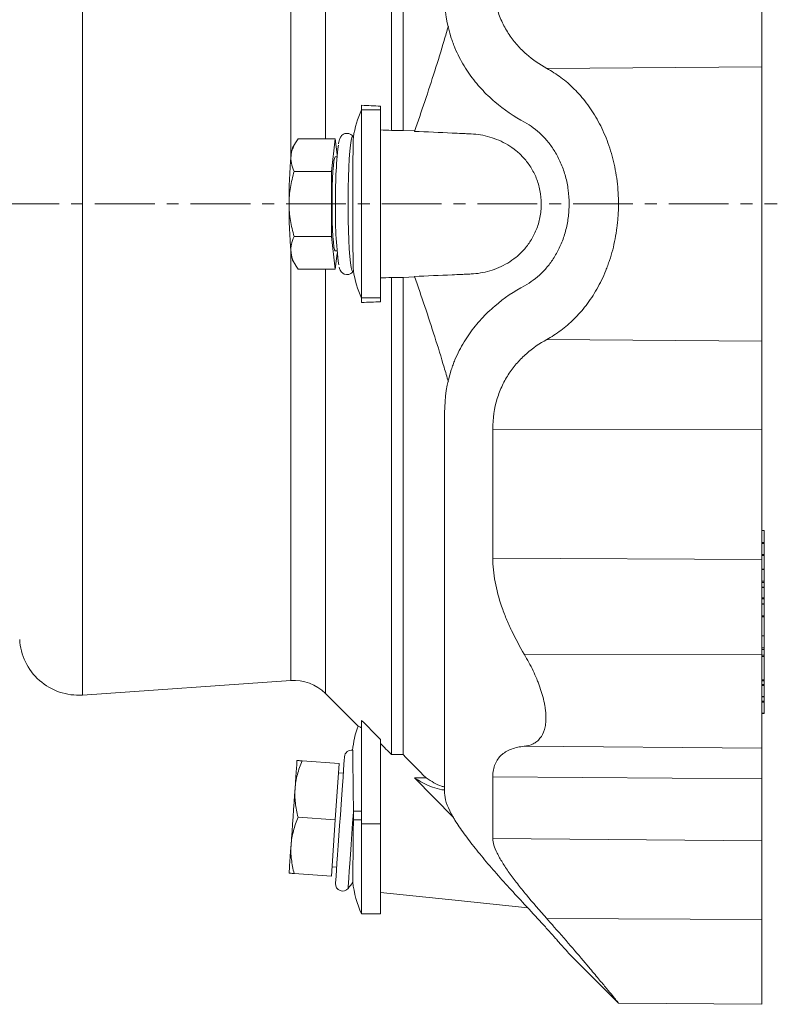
# Model space of a CAD drawing. Header units: millimetres. Extents: x 25 to 818, y -75 to 685.
# Tile 2 of 10: x 193 to 354, y -75 to 134. Entities that reach past the tile are written whole.
import ezdxf

# ---------------------------------------------------------------- set-up
doc = ezdxf.new("R2010")
doc.units = ezdxf.units.MM
doc.linetypes.add('CENTERX2', pattern=[20.32, 12.7, -2.54, 2.54, -2.54])
doc.layers.add('FORMAT', color=7, linetype='Continuous')

msp = doc.modelspace()

# ---------------------------------------------------------------- linework, layer by layer
at = {"color": 7, "linetype": 'Continuous', "lineweight": 15}
for p, q in [((271.9, 110.34), (271.9, 211.68)), ((274.37, 110.34), (274.37, 211.68)), ((265.56, 114.7), (265.56, 115.66)), ((269.56, 114.7), (269.56, 115.48)), ((265.56, 74.74), (265.56, 114.7)), ((269.56, 74.74), (269.56, 114.7)), ((263.81, 108.95), (263.78, 109.01)), ((271.9, 110.34), (274.37, 110.34)), ((274.37, 110.34), (276.82, 110.23)), ((251.48, 107.68), (250.88, 106.63)), ((259.96, 108.57), (252.05, 108.57)), ((259.96, 108.57), (259.12, 101.64)), ((260.37, 105.22), (259.96, 108.57)), ((260.33, 104.72), (259.96, 104.72)), ((259.12, 101.64), (251.21, 101.64)), ((259.12, 101.64), (259.12, 87.79)), ((259.12, 87.79), (251.21, 87.79)), ((259.12, 87.79), (259.96, 80.86)), ((259.96, 84.72), (260.33, 84.72)), ((259.96, 80.86), (260.37, 84.22)), ((250.88, 82.8), (251.48, 81.75)), ((259.96, 80.86), (252.05, 80.86)), ((263.78, 80.43), (263.81, 80.48)), ((274.37, 79.09), (271.9, 79.09)), ((271.9, -22.24), (271.9, 79.09)), ((276.82, 79.2), (274.37, 79.09)), ((274.37, -22.24), (274.37, 79.09)), ((265.56, 73.78), (265.56, 74.74)), ((269.56, 73.95), (269.56, 74.74)), ((351.07, 25.39), (350.56, 25.39)), ((351.07, 22.81), (351.07, 25.34)), ((351.07, 20.27), (351.07, 22.61)), ((351.07, 17.17), (351.07, 20.07)), ((351.07, 17.16), (350.56, 17.16)), ((351.07, 14.58), (351.07, 17.1)), ((351.07, 13.32), (350.56, 13.32)), ((351.07, 13.33), (351.07, 14.28)), ((351.07, 11.06), (351.07, 13.26)), ((351.07, 9.81), (351.07, 10.86)), ((351.07, 9.79), (350.56, 9.79)), ((351.07, 7.22), (351.07, 9.74)), ((351.07, 3.01), (351.07, 7.02)), ((351.07, 3), (350.56, 3)), ((351.07, 0.42), (351.07, 2.95)), ((351.07, -1.14), (351.07, 0.11)), ((206.25, -9.59), (250.49, -6.5)), ((351.07, -7.32), (351.07, -6.57)), ((351.07, -9.91), (351.07, -7.58)), ((257.87, -9.26), (264.81, -16.2)), ((350.56, -9.96), (351.07, -9.96)), ((351.07, -10.87), (351.07, -9.98)), ((351.07, -13.46), (351.07, -11.12)), ((350.56, -13.51), (351.07, -13.51)), ((265.56, -36.96), (265.56, -14.97)), ((269.56, -36.96), (269.56, -19.07)), ((271.9, -22.24), (274.37, -22.24)), ((260.8, -24.12), (252.89, -23.56)), ((260.8, -24.12), (259.96, -36.09)), ((261.66, -26.18), (260.66, -26.11)), ((276.78, -27.2), (285.08, -35.6)), ((276.78, -27.2), (279.26, -27.2)), ((259.96, -36.09), (252.05, -35.54)), ((259.96, -36.09), (259.12, -48.06)), ((265.56, -56.08), (265.56, -36.96)), ((269.56, -56.08), (269.56, -36.96)), ((259.12, -48.06), (251.21, -47.51)), ((259.26, -46.06), (260.26, -46.13)), ((265.56, -56.08), (269.56, -56.08)), ((309.64, -64.53), (320.06, -74.95)), ((320.07, -75.01), (350.56, -75.28))]:
    msp.add_line(p, q, dxfattribs=at)
at = {"color": 8, "linetype": 'Continuous', "lineweight": 0}
for p, q in [((206.25, 199.02), (206.25, -9.59)), ((257.87, 108.57), (257.87, 198.69)), ((250.49, 104.4), (250.49, 195.93)), ((350.56, 123.86), (304.88, 123.51)), ((269.56, 114.7), (265.56, 114.7)), ((250.49, -6.5), (250.49, 85.03)), ((257.87, -9.26), (257.87, 80.86)), ((269.56, 74.74), (265.56, 74.74)), ((350.56, 65.57), (304.88, 65.92)), ((350.56, 46.73), (293.42, 46.89)), ((351.07, 25.34), (350.56, 25.34)), ((351.07, 22.81), (350.56, 22.81)), ((351.07, 22.61), (350.56, 22.61)), ((350.56, 19.23), (293.42, 19.49)), ((351.07, 20.27), (350.56, 20.27)), ((351.07, 20.07), (350.56, 20.07)), ((351.07, 17.1), (350.56, 17.1)), ((351.07, 14.58), (350.56, 14.58)), ((351.07, 14.28), (350.56, 14.28)), ((351.07, 13.26), (350.56, 13.26)), ((351.07, 11.06), (350.56, 11.06)), ((351.07, 10.86), (350.56, 10.86)), ((351.07, 9.74), (350.56, 9.74)), ((351.07, 7.22), (350.56, 7.22)), ((351.07, 7.02), (350.56, 7.02)), ((351.07, 2.95), (350.56, 2.95)), ((351.07, 0.42), (350.56, 0.42)), ((351.07, 0.11), (350.56, 0.11)), ((350.56, -0.96), (300.12, -0.94)), ((351.07, -1.14), (350.56, -1.14)), ((351.07, -1.39), (350.56, -1.39)), ((351.07, -6.39), (350.56, -6.39)), ((351.07, -6.57), (350.56, -6.57)), ((351.07, -7.32), (350.56, -7.32)), ((351.07, -7.58), (350.56, -7.58)), ((351.07, -9.91), (350.56, -9.91)), ((351.07, -10.87), (350.56, -10.87)), ((351.07, -11.12), (350.56, -11.12)), ((351.07, -13.46), (350.56, -13.46)), ((350.56, -20.9), (300.12, -20.47)), ((350.56, -27.36), (293.42, -26.93)), ((265.56, -34.28), (263.81, -34.28)), ((265.56, -36.08), (263.81, -36.08)), ((269.56, -36.96), (265.56, -36.96)), ((350.56, -40.55), (293.42, -40.08)), ((350.56, -57.24), (304.88, -57.06))]:
    msp.add_line(p, q, dxfattribs=at)
at = {"color": 8, "linetype": 'Continuous', "lineweight": 0, "flags": 128}
for points in [[(263.78, 109.01), (263.65, 109.07), (263.49, 108.81), (263.33, 108.18), (263.18, 107.2), (263.05, 105.89), (262.93, 104.29), (262.84, 102.43), (262.76, 100.38), (262.71, 98.17), (262.68, 95.88), (262.68, 93.55), (262.71, 91.26), (262.76, 89.06), (262.84, 87), (262.93, 85.15), (263.05, 83.54), (263.18, 82.23), (263.33, 81.25), (263.49, 80.62), (263.65, 80.36), (263.78, 80.43)], [(263.81, -34.48), (263.65, -36.79), (263.49, -39.1), (263.33, -41.33), (263.18, -43.43), (263.05, -45.35), (262.93, -47.03), (262.84, -48.43), (262.76, -49.51), (262.71, -50.25), (262.68, -50.63), (262.68, -50.67)]]:
    msp.add_lwpolyline(points, dxfattribs=at)
at = {"color": 7, "linetype": 'Continuous', "lineweight": 15, "flags": 128}
for points in [[(259.96, 104.72), (259.93, 104.71), (259.8, 104.43), (259.67, 103.81), (259.56, 102.86), (259.46, 101.62), (259.37, 100.12), (259.31, 98.43), (259.28, 96.61), (259.26, 94.72)], [(259.26, 94.72), (259.28, 92.82), (259.31, 91), (259.37, 89.31), (259.46, 87.82), (259.56, 86.57), (259.67, 85.62), (259.8, 85), (259.93, 84.73), (259.96, 84.72)], [(261.9, -22.69), (261.89, -22.87), (261.85, -23.42), (261.79, -24.31), (261.7, -25.53), (261.6, -27.04), (261.47, -28.79), (261.34, -30.75), (261.19, -32.85), (261.04, -35.05), (260.88, -37.27), (260.73, -39.46), (260.58, -41.57), (260.44, -43.52), (260.32, -45.28), (260.21, -46.79), (260.13, -48), (260.07, -48.9), (260.03, -49.44), (260.02, -49.63)], [(251.82, -23.49), (251.81, -23.59), (251.79, -23.9), (251.76, -24.4), (251.71, -25.09), (251.65, -25.96), (251.57, -27), (251.49, -28.17), (251.4, -29.48)], [(251.4, -29.48), (251.3, -30.88), (251.2, -32.36), (251.09, -33.9), (250.98, -35.46), (250.87, -37.02), (250.77, -38.56), (250.66, -40.04), (250.56, -41.45)], [(250.56, -41.45), (250.47, -42.75), (250.39, -43.93), (250.32, -44.96), (250.26, -45.83), (250.21, -46.52), (250.17, -47.02), (250.15, -47.33), (250.15, -47.43)], [(269.56, -51.53), (286.76, -53.33), (300.88, -54.82)]]:
    msp.add_lwpolyline(points, dxfattribs=at)
at = {"color": 7, "linetype": 'Continuous', "lineweight": 15}
for centre, radius, start, end in [((284.81, 105.72), 21.25, 154.9424, 171.3281), ((243.23, 94.72), 25.03, 34.653, 34.806), ((351.33, 96.7), 91.33, 173.3865, 181.2437), ((351.4, 95.84), 101.26, 174.75, 180.6375), ((255.07, 104.96), 4.5, 158.288, 178.1303), ((351.4, 93.59), 101.26, 179.3625, 185.25), ((341.87, 92.51), 81.89, 178.4543, 187.551), ((255.07, 84.47), 4.5, 181.8697, 201.712), ((243.23, 94.72), 25.03, 325.194, 325.343), ((284.81, 83.72), 21.25, 188.6719, 205.0576), ((205.38, 2.88), 12.5, 183, 274), ((251.15, -15.97), 9.5, 45, 94), ((284.81, -23.28), 21.25, 160.4609, 174.7683), ((263.4, -22.8), 1.5, 79.8792, 176), ((261.51, -49.73), 1.5, 176, 320.9937), ((243.23, -34.92), 25.03, 320.9937, 324.8273), ((284.81, -47.08), 21.25, 186.074, 205.0576)]:
    msp.add_arc(centre, radius, start, end, dxfattribs=at)
for points, knots in [([(293.42, 142.54), (293.42, 140.23), (293.75, 138.08), (294.51, 135.58), (294.69, 135.08), (295.06, 134.13), (295.26, 133.66), (295.9, 132.32), (296.39, 131.47), (297.18, 130.28), (297.46, 129.9), (298.04, 129.15), (298.34, 128.79), (299.25, 127.75), (299.9, 127.11), (301.91, 125.34), (303.35, 124.35), (304.88, 123.51)], [0, 0, 0, 0, 0.25, 0.25, 0.3125, 0.3125, 0.375, 0.375, 0.5, 0.5, 0.5625, 0.5625, 0.625, 0.625, 0.75, 0.75, 1, 1, 1, 1]), ([(350.56, 142.71), (350.56, 140.73), (350.56, 138.78), (350.56, 135.07), (350.56, 133.29), (350.56, 130.04), (350.56, 128.55), (350.56, 125.93), (350.56, 124.8), (350.56, 123.86)], [0, 0, 0, 0, 0.25, 0.25, 0.5, 0.5, 0.75, 0.75, 1, 1, 1, 1]), ([(300.18, 112.08), (297.96, 113.28), (295.84, 114.71), (293.37, 116.82), (292.88, 117.26), (291.93, 118.17), (291.46, 118.65), (290.09, 120.13), (289.24, 121.17), (287.67, 123.41), (286.94, 124.6), (285.97, 126.51), (285.67, 127.16), (285.24, 128.18), (285.11, 128.53), (284.85, 129.22), (284.72, 129.58), (283.68, 132.77), (283.18, 135.82), (283.18, 139.11)], [0, 0, 0, 0, 0.25, 0.25, 0.3125, 0.3125, 0.375, 0.375, 0.5, 0.5, 0.625, 0.625, 0.6875, 0.6875, 0.71875, 0.71875, 0.75, 0.75, 1, 1, 1, 1]), ([(283.98, 132.47), (283.68, 131.45), (282.76, 128.27), (281.1, 122.93), (279, 116.48), (277.52, 112.24), (276.78, 110.13)], [0, 0, 0, 0, 0.134542, 0.419906, 0.709951, 1, 1, 1, 1]), ([(304.88, 65.92), (305.91, 66.49), (306.92, 67.14), (308.85, 68.58), (309.78, 69.38), (311.57, 71.14), (312.43, 72.11), (313.65, 73.71), (314.05, 74.27), (314.82, 75.42), (315.18, 76.02), (316.24, 77.87), (316.87, 79.18), (317.58, 80.92), (317.72, 81.28), (317.98, 82), (318.11, 82.37), (318.47, 83.47), (318.7, 84.22), (319.29, 86.5), (319.59, 88.07), (319.85, 90.09), (319.9, 90.5), (319.98, 91.32), (320.01, 91.73), (320.1, 92.98), (320.12, 93.81), (320.13, 96.28), (320.03, 97.92), (319.73, 100.36), (319.6, 101.18), (319.3, 102.77), (319.12, 103.55), (318.73, 105.08), (318.51, 105.83), (318.03, 107.3), (317.77, 108.03), (316.92, 110.15), (316.29, 111.47), (315.24, 113.32), (314.87, 113.92), (314.11, 115.08), (313.71, 115.65), (312.48, 117.26), (311.62, 118.23), (309.82, 120.02), (308.88, 120.83), (306.93, 122.28), (305.92, 122.94), (304.88, 123.51)], [0, 0, 0, 0, 0.0625, 0.0625, 0.125, 0.125, 0.1875, 0.1875, 0.21875, 0.21875, 0.25, 0.25, 0.3125, 0.3125, 0.328125, 0.328125, 0.34375, 0.34375, 0.375, 0.375, 0.4375, 0.4375, 0.453125, 0.453125, 0.46875, 0.46875, 0.5, 0.5, 0.5625, 0.5625, 0.59375, 0.59375, 0.625, 0.625, 0.65625, 0.65625, 0.6875, 0.6875, 0.75, 0.75, 0.78125, 0.78125, 0.8125, 0.8125, 0.875, 0.875, 0.9375, 0.9375, 1, 1, 1, 1]), ([(350.56, 123.86), (350.56, 123.32), (350.56, 122.7), (350.56, 121.28), (350.56, 120.48), (350.56, 118.7), (350.56, 117.72), (350.56, 115.55), (350.56, 114.38), (350.56, 111.85), (350.56, 110.49), (350.56, 107.63), (350.56, 106.12), (350.56, 103), (350.56, 101.38), (350.56, 98.08), (350.56, 96.4), (350.56, 93.04), (350.56, 91.36), (350.56, 88.06), (350.56, 86.44), (350.56, 83.31), (350.56, 81.8), (350.56, 78.94), (350.56, 77.58), (350.56, 75.05), (350.56, 73.88), (350.56, 71.72), (350.56, 70.73), (350.56, 68.95), (350.56, 68.15), (350.56, 66.73), (350.56, 66.11), (350.56, 65.57)], [0, 0, 0, 0, 0.0625, 0.0625, 0.125, 0.125, 0.1875, 0.1875, 0.25, 0.25, 0.3125, 0.3125, 0.375, 0.375, 0.4375, 0.4375, 0.5, 0.5, 0.5625, 0.5625, 0.625, 0.625, 0.6875, 0.6875, 0.75, 0.75, 0.8125, 0.8125, 0.875, 0.875, 0.9375, 0.9375, 1, 1, 1, 1]), ([(309.64, 94.72), (309.64, 95.72), (309.58, 96.7), (309.38, 98.16), (309.3, 98.64), (309.11, 99.59), (309, 100.06), (308.63, 101.45), (308.33, 102.32), (307.8, 103.58), (307.61, 103.99), (307.21, 104.79), (307, 105.18), (306.35, 106.29), (305.88, 106.98), (305.12, 107.95), (304.86, 108.26), (304.32, 108.86), (304.05, 109.14), (302.65, 110.5), (301.46, 111.38), (300.18, 112.08)], [0, 0, 0, 0, 0.125, 0.125, 0.1875, 0.1875, 0.25, 0.25, 0.375, 0.375, 0.4375, 0.4375, 0.5, 0.5, 0.625, 0.625, 0.6875, 0.6875, 0.75, 0.75, 1, 1, 1, 1]), ([(263.8, 108.95), (263.76, 109.02), (263.66, 109.19), (263.27, 109.53), (262.65, 109.75), (261.98, 109.69), (261.46, 109.4), (261.14, 109.05), (260.95, 108.72), (260.81, 108.33), (260.7, 107.96), (260.65, 107.59), (260.63, 107.45)], [0, 0, 0, 0, 0.05852, 0.14742, 0.240062, 0.333492, 0.417541, 0.497223, 0.586308, 0.702766, 0.891248, 1, 1, 1, 1]), ([(263.81, 108.92), (263.8, 108.86), (263.79, 108.72), (263.77, 108.38), (263.77, 108.25), (263.76, 107.94), (263.76, 107.77), (263.75, 107.19), (263.74, 106.74), (263.73, 105.95), (263.73, 105.67), (263.72, 105.07), (263.72, 104.76), (263.71, 103.78), (263.71, 103.08), (263.7, 101.95), (263.7, 101.56), (263.69, 100.76), (263.69, 100.35), (263.69, 99.11), (263.69, 98.26), (263.68, 96.94), (263.68, 96.49), (263.68, 95.61), (263.68, 95.16), (263.68, 93.83), (263.68, 92.94), (263.69, 91.18), (263.69, 90.32), (263.69, 89.09), (263.69, 88.68), (263.7, 87.88), (263.7, 87.49), (263.71, 86.36), (263.71, 85.65), (263.72, 84.68), (263.72, 84.37), (263.73, 83.77), (263.73, 83.49), (263.74, 82.7), (263.75, 82.24), (263.76, 81.67), (263.76, 81.49), (263.77, 81.19), (263.77, 81.05), (263.79, 80.72), (263.8, 80.57), (263.81, 80.51)], [0, 0, 0, 0, 0.0625, 0.0625, 0.09375, 0.09375, 0.125, 0.125, 0.1875, 0.1875, 0.21875, 0.21875, 0.25, 0.25, 0.3125, 0.3125, 0.34375, 0.34375, 0.375, 0.375, 0.4375, 0.4375, 0.46875, 0.46875, 0.5, 0.5, 0.5625, 0.5625, 0.625, 0.625, 0.65625, 0.65625, 0.6875, 0.6875, 0.75, 0.75, 0.78125, 0.78125, 0.8125, 0.8125, 0.875, 0.875, 0.90625, 0.90625, 0.9375, 0.9375, 1, 1, 1, 1]), ([(276.78, 110.13), (279.46, 110.01), (282.14, 109.89), (285.49, 109.74), (286.49, 109.7), (287.5, 109.65), (288.17, 109.63), (288.5, 109.61), (290.18, 109.53), (291.49, 109.31), (293.43, 108.74), (294.07, 108.51), (295.34, 107.97), (295.98, 107.64), (297.2, 106.91), (297.8, 106.49), (298.95, 105.55), (299.5, 105.02), (300.55, 103.85), (301.03, 103.22), (301.7, 102.16), (301.92, 101.79), (302.31, 101.02), (302.5, 100.62), (302.83, 99.79), (302.98, 99.37), (303.25, 98.48), (303.36, 98.02), (303.63, 96.64), (303.73, 95.69), (303.73, 94.47), (303.72, 94.23), (303.7, 93.75), (303.68, 93.51), (303.61, 92.79), (303.54, 92.32), (303.36, 91.4), (303.24, 90.94), (302.98, 90.05), (302.82, 89.62), (302.49, 88.8), (302.3, 88.4), (301.9, 87.62), (301.69, 87.25), (301.02, 86.2), (300.54, 85.56), (299.75, 84.69), (299.48, 84.41), (298.93, 83.89), (298.64, 83.64), (297.79, 82.94), (297.19, 82.52), (295.98, 81.79), (295.35, 81.47), (294.07, 80.92), (293.43, 80.69), (291.48, 80.12), (290.16, 79.9), (288.49, 79.82), (288.15, 79.81), (287.48, 79.78), (286.48, 79.73), (285.47, 79.69), (282.13, 79.54), (279.46, 79.42), (276.78, 79.31)], [0, 0, 0, 0, 0.125, 0.125, 0.15625, 0.171875, 0.171875, 0.1875, 0.1875, 0.25, 0.25, 0.28125, 0.28125, 0.3125, 0.3125, 0.34375, 0.34375, 0.375, 0.375, 0.40625, 0.40625, 0.421875, 0.421875, 0.4375, 0.4375, 0.453125, 0.453125, 0.46875, 0.46875, 0.5, 0.5, 0.507813, 0.507813, 0.515625, 0.515625, 0.53125, 0.53125, 0.546875, 0.546875, 0.5625, 0.5625, 0.578125, 0.578125, 0.59375, 0.59375, 0.625, 0.625, 0.640625, 0.640625, 0.65625, 0.65625, 0.6875, 0.6875, 0.71875, 0.71875, 0.75, 0.75, 0.8125, 0.8125, 0.828125, 0.828125, 0.84375, 0.875, 0.875, 1, 1, 1, 1]), ([(250.56, 105.11), (250.6, 105.4), (250.66, 105.7), (250.83, 106.28), (250.94, 106.57), (251.32, 107.44), (251.66, 108.01), (252.05, 108.57)], [0, 0, 0, 0, 0.25, 0.25, 0.5, 0.5, 1, 1, 1, 1]), ([(251.21, 101.64), (250.96, 102.21), (250.76, 102.78), (250.52, 103.94), (250.49, 104.52), (250.56, 105.11)], [0, 0, 0, 0, 0.5, 0.5, 1, 1, 1, 1]), ([(251.21, 101.64), (250.89, 100.52), (250.62, 99.36), (250.25, 97.05), (250.15, 95.89), (250.15, 94.72)], [0, 0, 0, 0, 0.5, 0.5, 1, 1, 1, 1]), ([(250.15, 94.72), (250.15, 94.13), (250.17, 93.54), (250.27, 92.36), (250.34, 91.78), (250.62, 90.04), (250.89, 88.91), (251.21, 87.79)], [0, 0, 0, 0, 0.25, 0.25, 0.5, 0.5, 1, 1, 1, 1]), ([(309.64, 94.72), (309.64, 93.71), (309.58, 92.73), (309.38, 91.28), (309.3, 90.79), (309.11, 89.84), (309, 89.37), (308.63, 87.99), (308.33, 87.11), (307.8, 85.85), (307.61, 85.44), (307.21, 84.64), (307, 84.26), (306.35, 83.14), (305.88, 82.45), (305.12, 81.48), (304.86, 81.17), (304.32, 80.57), (304.05, 80.29), (302.65, 78.93), (301.46, 78.06), (300.18, 77.35)], [0, 0, 0, 0, 0.125, 0.125, 0.1875, 0.1875, 0.25, 0.25, 0.375, 0.375, 0.4375, 0.4375, 0.5, 0.5, 0.625, 0.625, 0.6875, 0.6875, 0.75, 0.75, 1, 1, 1, 1]), ([(250.56, 84.32), (250.53, 84.62), (250.52, 84.91), (250.54, 85.5), (250.58, 85.79), (250.76, 86.65), (250.96, 87.22), (251.21, 87.79)], [0, 0, 0, 0, 0.25, 0.25, 0.5, 0.5, 1, 1, 1, 1]), ([(252.05, 80.86), (251.66, 81.43), (251.32, 82), (250.81, 83.15), (250.63, 83.73), (250.56, 84.32)], [0, 0, 0, 0, 0.5, 0.5, 1, 1, 1, 1]), ([(260.76, 81.3), (260.76, 81.28), (260.8, 81.1), (260.89, 80.86), (261.08, 80.46), (261.45, 80.04), (262, 79.73), (262.69, 79.68), (263.27, 79.91), (263.65, 80.23), (263.76, 80.41), (263.82, 80.5)], [0, 0, 0, 0, 0.015149, 0.207395, 0.358464, 0.469602, 0.584435, 0.702406, 0.815677, 0.915561, 1, 1, 1, 1]), ([(283.98, 56.97), (283.68, 57.99), (282.76, 61.17), (281.1, 66.5), (279, 72.95), (277.52, 77.19), (276.78, 79.31)], [0, 0, 0, 0, 0.134542, 0.419906, 0.709951, 1, 1, 1, 1]), ([(300.18, 77.35), (297.96, 76.15), (295.84, 74.73), (293.37, 72.61), (292.88, 72.18), (291.93, 71.26), (291.46, 70.78), (290.09, 69.31), (289.24, 68.26), (287.67, 66.02), (286.94, 64.83), (285.97, 62.93), (285.67, 62.27), (285.24, 61.25), (285.11, 60.91), (284.85, 60.21), (284.72, 59.86), (283.68, 56.66), (283.18, 53.61), (283.18, 50.32)], [0, 0, 0, 0, 0.25, 0.25, 0.3125, 0.3125, 0.375, 0.375, 0.5, 0.5, 0.625, 0.625, 0.6875, 0.6875, 0.71875, 0.71875, 0.75, 0.75, 1, 1, 1, 1]), ([(293.42, 46.89), (293.42, 49.21), (293.75, 51.35), (294.51, 53.86), (294.69, 54.35), (295.06, 55.3), (295.26, 55.77), (295.9, 57.12), (296.39, 57.96), (297.18, 59.15), (297.46, 59.53), (298.04, 60.28), (298.34, 60.64), (299.25, 61.68), (299.9, 62.32), (301.91, 64.09), (303.35, 65.09), (304.88, 65.92)], [0, 0, 0, 0, 0.25, 0.25, 0.3125, 0.3125, 0.375, 0.375, 0.5, 0.5, 0.5625, 0.5625, 0.625, 0.625, 0.75, 0.75, 1, 1, 1, 1]), ([(350.56, 46.73), (350.56, 48.7), (350.56, 50.65), (350.56, 54.37), (350.56, 56.14), (350.56, 59.4), (350.56, 60.89), (350.56, 63.5), (350.56, 64.63), (350.56, 65.57)], [0, 0, 0, 0, 0.25, 0.25, 0.5, 0.5, 0.75, 0.75, 1, 1, 1, 1]), ([(283.18, 50.32), (283.18, 45.84), (283.18, 41.38), (283.18, 32.63), (283.18, 28.32), (283.18, 19.96), (283.18, 15.9), (283.18, 8.1), (283.18, 4.36), (283.18, -2.71), (283.18, -6.04), (283.18, -12.26), (283.18, -15.13), (283.18, -20.38), (283.18, -22.75), (283.18, -26.98), (283.18, -28.83), (283.18, -30.42)], [0, 0, 0, 0, 0.125, 0.125, 0.25, 0.25, 0.375, 0.375, 0.5, 0.5, 0.625, 0.625, 0.75, 0.75, 0.875, 0.875, 1, 1, 1, 1]), ([(293.42, 46.89), (293.42, 42.12), (293.42, 37.42), (293.42, 28.26), (293.42, 23.8), (293.42, 19.49)], [0, 0, 0, 0, 0.5, 0.5, 1, 1, 1, 1]), ([(350.56, 46.73), (350.56, 41.94), (350.56, 37.22), (350.56, 28.03), (350.56, 23.55), (350.56, 19.23)], [0, 0, 0, 0, 0.5, 0.5, 1, 1, 1, 1]), ([(351.07, 25.39), (351.07, 25.39), (351.07, 25.39), (351.07, 25.37), (351.07, 25.35), (351.07, 25.34)], [0, 0, 0, 0, 0.303748, 0.669569, 1, 1, 1, 1]), ([(351.07, 22.81), (351.07, 22.79), (351.07, 22.76), (351.07, 22.68), (351.07, 22.64), (351.07, 22.61)], [0, 0, 0, 0, 0.5, 0.5, 1, 1, 1, 1]), ([(300.12, -0.94), (299.14, 0.71), (298.24, 2.39), (297.02, 4.93), (296.64, 5.78), (296.11, 7.08), (295.93, 7.51), (295.6, 8.38), (295.45, 8.82), (294.7, 11), (294.23, 12.73), (293.75, 15.29), (293.63, 16.14), (293.47, 17.84), (293.42, 18.67), (293.42, 19.49)], [0, 0, 0, 0, 0.25, 0.25, 0.375, 0.375, 0.4375, 0.4375, 0.5, 0.5, 0.75, 0.75, 0.875, 0.875, 1, 1, 1, 1]), ([(350.56, -0.96), (350.56, 0.8), (350.56, 2.57), (350.56, 6.08), (350.56, 7.82), (350.56, 11.24), (350.56, 12.91), (350.56, 16.16), (350.56, 17.73), (350.56, 19.23)], [0, 0, 0, 0, 0.25, 0.25, 0.5, 0.5, 0.75, 0.75, 1, 1, 1, 1]), ([(351.07, 20.07), (351.07, 20.1), (351.07, 20.13), (351.07, 20.2), (351.07, 20.24), (351.07, 20.27)], [0, 0, 0, 0, 0.5, 0.5, 1, 1, 1, 1]), ([(351.07, 17.15), (351.07, 17.15), (351.07, 17.15), (351.07, 17.13), (351.07, 17.11), (351.07, 17.1)], [0, 0, 0, 0, 0.342481, 0.678377, 1, 1, 1, 1]), ([(351.07, 14.58), (351.07, 14.56), (351.07, 14.54), (351.07, 14.48), (351.07, 14.44), (351.07, 14.38), (351.07, 14.35), (351.07, 14.31), (351.07, 14.29), (351.07, 14.28)], [0, 0, 0, 0, 0.25, 0.25, 0.5, 0.5, 0.75, 0.75, 1, 1, 1, 1]), ([(351.07, 13.31), (351.07, 13.31), (351.07, 13.31), (351.07, 13.29), (351.07, 13.27), (351.07, 13.26)], [0, 0, 0, 0, 0.342478, 0.678375, 1, 1, 1, 1]), ([(351.07, 11.06), (351.07, 11.03), (351.07, 11), (351.07, 10.93), (351.07, 10.89), (351.07, 10.86)], [0, 0, 0, 0, 0.5, 0.5, 1, 1, 1, 1]), ([(351.07, 9.79), (351.07, 9.79), (351.07, 9.79), (351.07, 9.77), (351.07, 9.75), (351.07, 9.74)], [0, 0, 0, 0, 0.303746, 0.669612, 1, 1, 1, 1]), ([(351.07, 7.22), (351.07, 7.19), (351.07, 7.16), (351.07, 7.09), (351.07, 7.05), (351.07, 7.02)], [0, 0, 0, 0, 0.5, 0.5, 1, 1, 1, 1]), ([(351.07, 3), (351.07, 3), (351.07, 3), (351.07, 2.99), (351.07, 2.96), (351.07, 2.95)], [0, 0, 0, 0, 0.075201, 0.440458, 1, 1, 1, 1]), ([(351.07, 0.42), (351.07, 0.4), (351.07, 0.38), (351.07, 0.31), (351.07, 0.28), (351.07, 0.21), (351.07, 0.18), (351.07, 0.13), (351.07, 0.12), (351.07, 0.11)], [0, 0, 0, 0, 0.25, 0.25, 0.5, 0.5, 0.75, 0.75, 1, 1, 1, 1]), ([(300.12, -0.94), (300.8, -2.09), (301.42, -3.25), (302.26, -5), (302.52, -5.59), (302.89, -6.48), (303.01, -6.77), (303.24, -7.36), (303.34, -7.66), (303.85, -9.11), (304.17, -10.23), (304.44, -11.59), (304.49, -11.86), (304.57, -12.39), (304.61, -12.66), (304.69, -13.43), (304.72, -13.92), (304.72, -14.86), (304.69, -15.3), (304.59, -16.15), (304.5, -16.55), (304.18, -17.66), (303.86, -18.28), (303.35, -18.91), (303.25, -19.03), (303.02, -19.26), (302.9, -19.36), (302.54, -19.65), (302.27, -19.82), (301.43, -20.23), (300.8, -20.4), (300.12, -20.47)], [0, 0, 0, 0, 0.125, 0.125, 0.1875, 0.1875, 0.21875, 0.21875, 0.25, 0.25, 0.375, 0.375, 0.40625, 0.40625, 0.4375, 0.4375, 0.5, 0.5, 0.5625, 0.5625, 0.625, 0.625, 0.75, 0.75, 0.78125, 0.78125, 0.8125, 0.8125, 0.875, 0.875, 1, 1, 1, 1]), ([(350.56, -20.9), (350.56, -20.83), (350.56, -20.65), (350.56, -20.08), (350.56, -19.67), (350.56, -18.63), (350.56, -18), (350.56, -16.5), (350.56, -15.64), (350.56, -13.74), (350.56, -12.7), (350.56, -10.5), (350.56, -9.34), (350.56, -6.97), (350.56, -5.76), (350.56, -3.34), (350.56, -2.14), (350.56, -0.96)], [0, 0, 0, 0, 0.125, 0.125, 0.25, 0.25, 0.375, 0.375, 0.5, 0.5, 0.625, 0.625, 0.75, 0.75, 0.875, 0.875, 1, 1, 1, 1]), ([(351.07, -1.39), (351.07, -1.35), (351.07, -1.29), (351.07, -1.19), (351.07, -1.15), (351.07, -1.14)], [0, 0, 0, 0, 0.5, 0.5, 1, 1, 1, 1]), ([(351.07, -1.39), (351.07, -2.16), (351.07, -3.01), (351.07, -4.73), (351.07, -5.59), (351.07, -6.39)], [0, 0, 0, 0, 0.5, 0.5, 1, 1, 1, 1]), ([(351.07, -6.57), (351.07, -6.55), (351.07, -6.52), (351.07, -6.46), (351.07, -6.42), (351.07, -6.39)], [0, 0, 0, 0, 0.5, 0.5, 1, 1, 1, 1]), ([(351.07, -7.32), (351.07, -7.35), (351.07, -7.4), (351.07, -7.5), (351.07, -7.55), (351.07, -7.58)], [0, 0, 0, 0, 0.5, 0.5, 1, 1, 1, 1]), ([(351.07, -9.91), (351.07, -9.93), (351.07, -9.96), (351.07, -9.96), (351.07, -9.96)], [0, 0, 0, 0, 0.5407001, 1, 1, 1, 1]), ([(351.07, -10.87), (351.07, -10.9), (351.07, -10.94), (351.07, -11.05), (351.07, -11.09), (351.07, -11.12)], [0, 0, 0, 0, 0.5, 0.5, 1, 1, 1, 1]), ([(351.07, -13.46), (351.07, -13.47), (351.07, -13.5), (351.07, -13.51), (351.07, -13.51)], [0, 0, 0, 0, 0.5407001, 1, 1, 1, 1]), ([(264.82, -16.19), (264.82, -16.19), (264.81, -16.19), (265.08, -16.31), (265.43, -16.49), (265.56, -16.56)], [0, 0, 0, 0, 0.286045, 0.722518, 1, 1, 1, 1]), ([(300.12, -20.47), (299.14, -20.56), (298.24, -20.76), (297.02, -21.21), (296.64, -21.38), (296.11, -21.69), (295.93, -21.8), (295.6, -22.04), (295.45, -22.16), (294.7, -22.83), (294.23, -23.48), (293.75, -24.63), (293.63, -25.05), (293.47, -25.95), (293.42, -26.43), (293.42, -26.93)], [0, 0, 0, 0, 0.25, 0.25, 0.375, 0.375, 0.4375, 0.4375, 0.5, 0.5, 0.75, 0.75, 0.875, 0.875, 1, 1, 1, 1]), ([(350.56, -20.9), (350.56, -21.02), (350.56, -21.24), (350.56, -21.9), (350.56, -22.34), (350.56, -23.44), (350.56, -24.09), (350.56, -25.58), (350.56, -26.43), (350.56, -27.36)], [0, 0, 0, 0, 0.25, 0.25, 0.5, 0.5, 0.75, 0.75, 1, 1, 1, 1]), ([(263.65, -21.34), (263.65, -21.34), (263.65, -21.27), (263.66, -21.55), (263.67, -22.19), (263.68, -23.28), (263.7, -24.71), (263.72, -26.47), (263.75, -28.45), (263.78, -30.63), (263.8, -32.59), (263.81, -33.83), (263.81, -34.28)], [0, 0, 0, 0, 0.017017, 0.13268, 0.251698, 0.367192, 0.486174, 0.599155, 0.715671, 0.824227, 0.936328, 1, 1, 1, 1]), ([(251.4, -29.48), (251.44, -28.97), (251.5, -28.46), (251.67, -27.46), (251.77, -26.96), (252.16, -25.48), (252.49, -24.52), (252.89, -23.56)], [0, 0, 0, 0, 0.25, 0.25, 0.5, 0.5, 1, 1, 1, 1]), ([(252.89, -23.56), (252.56, -23.54), (252.29, -23.52), (251.92, -23.5), (251.82, -23.49), (251.82, -23.49)], [0, 0, 0, 0, 0.5, 0.5, 1, 1, 1, 1]), ([(293.42, -40.08), (293.42, -38.39), (293.42, -36.43), (293.42, -32.04), (293.42, -29.6), (293.42, -26.93)], [0, 0, 0, 0, 0.5, 0.5, 1, 1, 1, 1]), ([(283.18, -29.73), (283.15, -29.73), (282.49, -29.73), (281.1, -29.34), (279.01, -28.56), (277.52, -27.65), (276.78, -27.2)], [0, 0, 0, 0, 0.0150281, 0.3397996, 0.6698973, 1, 1, 1, 1]), ([(279.26, -27.2), (280.38, -27.91), (281.73, -28.77), (282.96, -29.06), (283.18, -29.11)], [0, 0, 0, 0, 0.828818, 1, 1, 1, 1]), ([(350.56, -40.55), (350.56, -38.85), (350.56, -36.89), (350.56, -32.48), (350.56, -30.03), (350.56, -27.36)], [0, 0, 0, 0, 0.5, 0.5, 1, 1, 1, 1]), ([(252.05, -35.54), (251.79, -34.53), (251.59, -33.53), (251.36, -31.51), (251.33, -30.5), (251.4, -29.48)], [0, 0, 0, 0, 0.5, 0.5, 1, 1, 1, 1]), ([(300.18, -54.06), (297.96, -51.69), (295.84, -49.37), (293.37, -46.54), (292.88, -45.98), (291.93, -44.86), (291.46, -44.3), (290.09, -42.66), (289.24, -41.59), (287.67, -39.53), (286.94, -38.53), (285.97, -37.08), (285.67, -36.61), (285.24, -35.91), (285.11, -35.68), (284.85, -35.23), (284.72, -35.01), (283.68, -33.06), (283.18, -31.59), (283.18, -30.42)], [0, 0, 0, 0, 0.25, 0.25, 0.3125, 0.3125, 0.375, 0.375, 0.5, 0.5, 0.625, 0.625, 0.6875, 0.6875, 0.71875, 0.71875, 0.75, 0.75, 1, 1, 1, 1]), ([(250.56, -41.45), (250.6, -40.94), (250.66, -40.43), (250.83, -39.43), (250.94, -38.93), (251.32, -37.46), (251.66, -36.49), (252.05, -35.54)], [0, 0, 0, 0, 0.25, 0.25, 0.5, 0.5, 1, 1, 1, 1]), ([(263.68, -49.33), (263.68, -49.34), (263.68, -49.4), (263.68, -49.15), (263.69, -48.55), (263.7, -47.54), (263.71, -46.17), (263.72, -44.49), (263.74, -42.54), (263.77, -39.79), (263.79, -37.53), (263.81, -36.08)], [0, 0, 0, 0, 0.007134, 0.12117, 0.232062, 0.346174, 0.456993, 0.571035, 0.681686, 0.795556, 1, 1, 1, 1]), ([(251.21, -47.51), (250.96, -46.5), (250.76, -45.5), (250.52, -43.48), (250.49, -42.47), (250.56, -41.45)], [0, 0, 0, 0, 0.5, 0.5, 1, 1, 1, 1]), ([(293.42, -40.08), (293.42, -40.9), (293.75, -41.94), (294.51, -43.49), (294.69, -43.81), (295.06, -44.48), (295.26, -44.82), (295.9, -45.85), (296.39, -46.58), (297.18, -47.7), (297.46, -48.08), (298.04, -48.85), (298.34, -49.25), (299.25, -50.43), (299.9, -51.24), (301.91, -53.68), (303.35, -55.35), (304.88, -57.06)], [0, 0, 0, 0, 0.25, 0.25, 0.3125, 0.3125, 0.375, 0.375, 0.5, 0.5, 0.5625, 0.5625, 0.625, 0.625, 0.75, 0.75, 1, 1, 1, 1]), ([(350.56, -40.55), (350.56, -41.25), (350.56, -42.15), (350.56, -44.34), (350.56, -45.62), (350.56, -48.51), (350.56, -50.11), (350.56, -53.53), (350.56, -55.36), (350.56, -57.24)], [0, 0, 0, 0, 0.25, 0.25, 0.5, 0.5, 0.75, 0.75, 1, 1, 1, 1]), ([(251.21, -47.51), (250.89, -47.48), (250.62, -47.46), (250.25, -47.44), (250.15, -47.43), (250.15, -47.43)], [0, 0, 0, 0, 0.5, 0.5, 1, 1, 1, 1]), ([(309.64, -64.53), (309.64, -64.53), (309.58, -64.46), (309.38, -64.24), (309.3, -64.15), (309.11, -63.93), (309, -63.8), (308.63, -63.38), (308.33, -63.03), (307.8, -62.44), (307.61, -62.23), (307.21, -61.78), (307, -61.54), (306.35, -60.81), (305.88, -60.28), (305.12, -59.44), (304.86, -59.15), (304.32, -58.56), (304.05, -58.26), (302.65, -56.73), (301.46, -55.43), (300.18, -54.06)], [0, 0, 0, 0, 0.125, 0.125, 0.1875, 0.1875, 0.25, 0.25, 0.375, 0.375, 0.4375, 0.4375, 0.5, 0.5, 0.625, 0.625, 0.6875, 0.6875, 0.75, 0.75, 1, 1, 1, 1]), ([(320.07, -74.94), (320.08, -74.96), (320.14, -75.03), (319.73, -74.53), (318.89, -73.49), (317.61, -71.93), (315.93, -69.9), (313.58, -67.09), (310.45, -63.41), (307.35, -59.84), (305.41, -57.66), (304.88, -57.06)], [0, 0, 0, 0, 0.039524, 0.15394, 0.259183, 0.367062, 0.481066, 0.59749, 0.763519, 0.934324, 1, 1, 1, 1]), ([(350.56, -57.24), (350.56, -58.32), (350.56, -59.42), (350.56, -61.59), (350.56, -62.67), (350.56, -64.79), (350.56, -65.82), (350.56, -67.78), (350.56, -68.72), (350.56, -70.45), (350.56, -71.25), (350.56, -72.65), (350.56, -73.26), (350.56, -74.25), (350.56, -74.63), (350.56, -75.15), (350.56, -75.28), (350.56, -75.28)], [0, 0, 0, 0, 0.125, 0.125, 0.25, 0.25, 0.375, 0.375, 0.5, 0.5, 0.625, 0.625, 0.75, 0.75, 0.875, 0.875, 1, 1, 1, 1])]:
    msp.add_open_spline(points, degree=3, knots=knots, dxfattribs=at)
for points in [[(265.56, 115.66), (266.9, 115.6), (268.23, 115.54), (269.56, 115.48)], [(269.56, 110.44), (270.34, 110.41), (271.12, 110.37), (271.9, 110.34)], [(271.9, 79.09), (271.12, 79.06), (270.34, 79.02), (269.56, 78.99)], [(269.56, 73.95), (268.23, 73.89), (266.9, 73.84), (265.56, 73.78)], [(265.56, -14.97), (266.9, -16.34), (268.23, -17.71), (269.56, -19.07)], [(269.56, -19.88), (270.34, -20.67), (271.12, -21.46), (271.9, -22.24)], [(274.37, -22.24), (276, -23.9), (277.63, -25.55), (279.26, -27.2)], [(263.81, -34.28), (263.81, -34.35), (263.81, -34.41), (263.81, -34.48)], [(263.81, -34.48), (263.81, -35.01), (263.81, -35.55), (263.81, -36.08)]]:
    msp.add_open_spline(points, degree=3, dxfattribs=at)
at = {"layer": 'FORMAT', "linetype": 'CENTERX2', "lineweight": 0}
msp.add_line((26.01, 94.72), (353.88, 94.72), dxfattribs=at)

doc.saveas('drawing.dxf')
